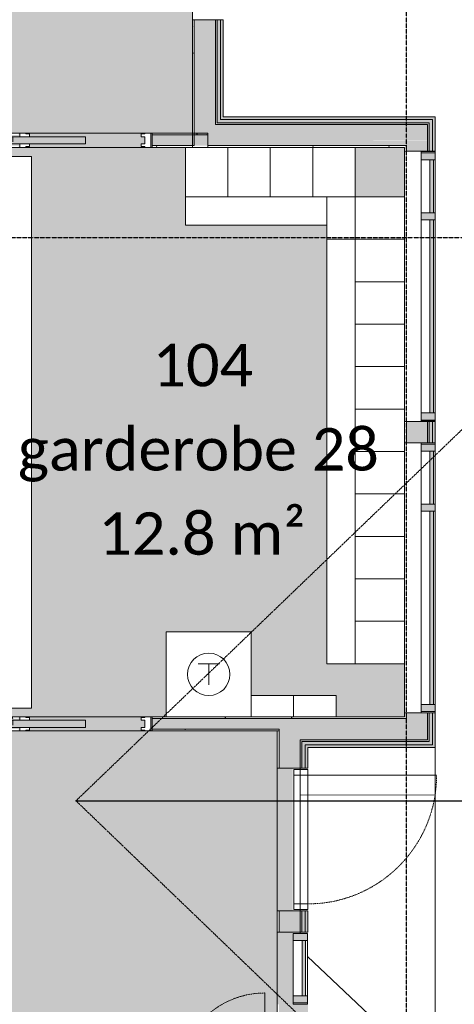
# Model space of a CAD drawing. Header units: millimetres. Extents: x -66110 to 16285, y -16697 to 38719.
# Tile 34 of 55: x -16534 to -13461, y 1730 to 8690. Entities that reach past the tile are written whole.
import ezdxf

# ---------------------------------------------------------------- set-up
doc = ezdxf.new("R2010")
doc.units = ezdxf.units.MM
for name, pattern in [('Dash 1mm', [2, 1, -1]), ('Grid Line', [5, 2, -1, 1, -1]), ('Overhead', [3.96875, 2.38125, -1.5875])]:
    doc.linetypes.add(name, pattern=pattern)
for name, color, linetype, lineweight, true_color in [('2119_70 Tennfjord barnehage SOSI UTM_lokal nullpunkt_dwg', 7, 'Continuous', 9, 0x767676), ('IfcFurniture', 9, 'Continuous', 9, 0x808080), ('K--DI---Bygningslinje-HUSDIV', 3, 'Continuous', 25, 0x00ff00), ('K--DI---Mønelinje-HUSDIV', 3, 'Continuous', 25, 0x00ff00)]:
    doc.layers.add(name, color=color, linetype=linetype, lineweight=lineweight, true_color=true_color)
for name, color, linetype, lineweight in [('Curtain Panels', 7, 'Continuous', 9), ('Curtain Wall Mullions', 7, 'Continuous', 18), ('Doors', 7, 'Dash 1mm', 9), ('IfcAnnotation', 7, 'Continuous', 9), ('IfcCurtainWall', 7, 'Continuous', 9), ('IfcDoor', 7, 'Continuous', 9), ('IfcGrid', 7, 'Continuous', 9), ('IfcSlab', 7, 'Continuous', 9), ('IfcWall', 7, 'Continuous', 9), ('Not Exported', 7, 'Continuous', 9)]:
    doc.layers.add(name, color=color, linetype=linetype, lineweight=lineweight)
doc.styles.add('Calibri', font='calibri.ttf', dxfattribs={"height": 300})
pattern_1 = [(0, (0, 0), (812.8, 203.2), [67.056, -542.544, 67.056, -542.544, -3251.2]), (0, (0, 0), (812.8, 203.2), [-1219.2, 67.056, -1152.144, 67.056, -542.544, -1422.4]), (0, (0, 0), (812.8, 203.2), [-3048, 67.056, -339.344, 67.056, -948.944]), (120, (304.8, 101.6), (-582.3764, 602.3054), [67.056, -542.544, 67.056, -542.544, -3251.2]), (120, (304.8, 101.6), (-582.3764, 602.3054), [-1219.2, 67.056, -1152.144, 67.056, -542.544, -1422.4]), (120, (304.8, 101.6), (-582.3764, 602.3054), [-3048, 67.056, -339.344, 67.056, -948.944]), (240, (406.4, 508), (-230.4236, -805.5054), [67.056, -542.544, 67.056, -542.544, -3251.2]), (240, (406.4, 508), (-230.4236, -805.5054), [-1219.2, 67.056, -1152.144, 67.056, -542.544, -1422.4]), (240, (406.4, 508), (-230.4236, -805.5054), [-3048, 67.056, -339.344, 67.056, -948.944])]

# ---------------------------------------------------------------- blocks, each defined once
blk = doc.blocks.new('ARK_2119_70_0_rvt-1-plan 01 ny 200')
at = {"layer": 'IfcSlab'}
blk.add_line((-13596, 3546), (-13596, 54), dxfattribs=at)
blk = doc.blocks.new('2119_70 Tennfjord barnehage SOSI UTM_lokal nullpunkt_dwg-1701593-plan 01 ny 200')
at = {"layer": 'K--DI---Bygningslinje-HUSDIV', "color": 8, "lineweight": 9, "true_color": 0x808080}
blk.add_line((100994.6, 92871.3), (100143.2, 91967.3), dxfattribs=at)
at = {"layer": 'K--DI---Mønelinje-HUSDIV', "color": 8, "lineweight": 9, "true_color": 0x808080}
blk.add_line((102137.4, 91967.3), (102136.1, 92921.3), dxfattribs=at)
blk = doc.blocks.new('Skyvedør_enkel_innfelt - 10x21M-1583592-plan 01 ny 200')
at = {"layer": 'Doors', "linetype": 'Continuous'}
for p, q in [((-462.5, 50), (-420.5, 50)), ((-462.5, -50), (-462.5, 50)), ((-462.5, 50), (-420.5, 50)), ((-462.5, -50), (-462.5, 50)), ((-420.5, 50), (-420.5, 45)), ((-420.5, 50), (-420.5, 45)), ((-420.5, 45), (-395.5, 45)), ((-420.5, 45), (-395.5, 45)), ((-420.5, 25), (-420.5, -25)), ((-395.5, 25), (-420.5, 25)), ((-395.5, 45), (-395.5, 25)), ((-395.5, 45), (-395.5, 25)), ((0, 25), (0, -25)), ((925, 25), (0, 25)), ((395.5, 45), (420.5, 45)), ((395.5, 25), (395.5, 45)), ((462.5, 25), (395.5, 25)), ((420.5, 50), (462.5, 50)), ((420.5, 45), (420.5, 50)), ((462.5, 50), (462.5, 25)), ((512.5, 10), (512.5, -25)), ((512.5, 10), (512.5, -25)), ((925, -25), (925, 25)), ((-420.5, -50), (-462.5, -50)), ((-420.5, -50), (-462.5, -50)), ((-420.5, -25), (-395.5, -25)), ((-420.5, -45), (-420.5, -50)), ((-395.5, -45), (-420.5, -45)), ((-420.5, -45), (-420.5, -50)), ((-395.5, -45), (-420.5, -45)), ((-395.5, -25), (-395.5, -45)), ((-395.5, -25), (-395.5, -45)), ((0, -25), (925, -25)), ((395.5, -25), (462.5, -25)), ((395.5, -45), (395.5, -25)), ((420.5, -45), (395.5, -45)), ((420.5, -50), (420.5, -45)), ((462.5, -50), (420.5, -50)), ((462.5, -25), (462.5, -50))]:
    blk.add_line(p, q, dxfattribs=at)
at = {"layer": 'Doors', "linetype": 'Continuous', "lineweight": 18}
for p, q in [((1437.5, 50), (512.5, 50)), ((1387.5, -50), (1387.5, 50)), ((1427.5, -50), (1427.5, 50)), ((1437.5, -50), (1437.5, 50)), ((512.5, -50), (1437.5, -50))]:
    blk.add_line(p, q, dxfattribs=at)
blk = doc.blocks.new('Dør Enkel - D7x21-1561516-plan 01 ny 200')
at = {"layer": 'Doors', "linetype": 'Continuous'}
for p, q in [((305, 50), (305, 660)), ((-345, -50), (-345, 50)), ((-345, 50), (-305, 50)), ((-305, 50), (-305, -50)), ((305, 50), (305, -50)), ((305, 50), (345, 50)), ((345, 50), (345, -50)), ((-305, -50), (-345, -50)), ((345, -50), (305, -50))]:
    blk.add_line(p, q, dxfattribs=at)
at = {"layer": 'Doors'}
blk.add_arc((305, 50), 610, 90, 180, dxfattribs=at)
at = {"layer": 'IfcDoor'}
for p, q in [((-305, 50), (305, 50)), ((-305, -50), (305, -50))]:
    blk.add_line(p, q, dxfattribs=at)
blk = doc.blocks.new('Dør Enkel - YD 10x21-1569000-plan 01 ny 200')
at = {"layer": 'Doors', "linetype": 'Continuous'}
for p, q in [((-455, -8.3), (-495, -8.3)), ((-495, -8.3), (-495, -108.3)), ((-455, -108.3), (-455, -8.3)), ((455, -108.3), (455, -8.3)), ((495, -8.3), (455, -8.3)), ((495, -108.3), (495, -8.3)), ((-495, -108.3), (-455, -108.3)), ((455, -108.3), (455, -1018.3)), ((455, -108.3), (495, -108.3))]:
    blk.add_line(p, q, dxfattribs=at)
at = {"layer": 'Doors'}
blk.add_arc((455, -108.3), 910, 180, 270, dxfattribs=at)
at = {"layer": 'IfcDoor'}
for p, q in [((-455, -8.3), (455, -8.3)), ((-455, -108.3), (455, -108.3))]:
    blk.add_line(p, q, dxfattribs=at)
blk = doc.blocks.new('_furniture_boks instance - _furniture_boks instance-1749317-plan 01 ny 200')
at = {"layer": 'IfcFurniture'}
for p, q in [((300, 300), (-300, 300)), ((-300, 300), (-300, -300)), ((300, -300), (300, 300)), ((-300, -300), (300, -300))]:
    blk.add_line(p, q, dxfattribs=at)
blk = doc.blocks.new('_furniture_boks instance - _furniture_boks instance-1749332-plan 01 ny 200')
at = {"layer": 'IfcFurniture'}
for p, q in [((-150, 175), (-150, -175)), ((150, -175), (150, 175)), ((-150, -175), (150, -175))]:
    blk.add_line(p, q, dxfattribs=at)
blk = doc.blocks.new('_furniture_boks instance - _furniture_boks instance-V2-plan 01 ny 200')
at = {"layer": 'IfcFurniture'}
for p, q in [((150, 175), (-150, 175)), ((-150, 175), (-150, -175)), ((150, -175), (150, 175)), ((-150, -175), (150, -175))]:
    blk.add_line(p, q, dxfattribs=at)
blk = doc.blocks.new('_furniture_boks instance - _furniture_boks instance-1894818-plan 01 ny 200')
at = {"layer": 'IfcFurniture'}
for p, q in [((1500, 100), (-1500, 100)), ((-1500, 100), (-1500, -100)), ((1500, -100), (1500, 100))]:
    blk.add_line(p, q, dxfattribs=at)
blk = doc.blocks.new('_furniture_boks instance - _furniture_boks instance-1749334-plan 01 ny 200')
at = {"layer": 'IfcFurniture'}
for p, q in [((500, 100), (-500, 100)), ((-500, 100), (-500, -100)), ((500, -100), (500, 100))]:
    blk.add_line(p, q, dxfattribs=at)
blk = doc.blocks.new('_furniture_boks instance - _furniture_boks instance-1749335-plan 01 ny 200')
at = {"layer": 'IfcFurniture'}
for p, q in [((-1950, 100), (-1950, -100)), ((1950, -100), (1950, 100)), ((-1950, -100), (1950, -100))]:
    blk.add_line(p, q, dxfattribs=at)
blk = doc.blocks.new('System Panel - Gf100-V22-plan 01 ny 200')
at = {"layer": 'IfcCurtainWall', "true_color": 0x80ffff}
blk.add_hatch(color=131, dxfattribs=at).paths.add_polyline_path([(-682.5, -37.5), (682.5, -37.5), (682.5, -12.5), (-682.5, -12.5)])
at = {"layer": 'Curtain Panels'}
for p, q in [((-682.5, -12.5), (682.5, -12.5)), ((-682.5, -37.5), (-682.5, -12.5)), ((682.5, -37.5), (-682.5, -37.5)), ((682.5, -37.5), (682.5, -12.5))]:
    blk.add_line(p, q, dxfattribs=at)
blk = doc.blocks.new('Rectangular Mullion - 50x100 høyre-1673522-plan 01 ny 200')
at = {"layer": 'IfcCurtainWall'}
for p, q in [((-20410, 32604.091763), (-21775, 32604.091763)), ((-20351, 32604.091763), (-20360, 32604.091763)), ((-21775, 32504.091763), (-20410, 32504.091763)), ((-20360, 32504.091763), (-20351, 32504.091763))]:
    blk.add_line(p, q, dxfattribs=at)
blk = doc.blocks.new('Rectangular Mullion - 50x100 venstre-V23-plan 01 ny 200')
at = {"layer": 'IfcCurtainWall', "lineweight": 18, "true_color": 0xa62f11}
blk.add_hatch(color=24, dxfattribs=at).paths.add_polyline_path([(-60, 50), (-10, 50), (-10, -50), (-60, -50)])
at = {"layer": 'Curtain Wall Mullions'}
for p, q in [((-60, 50), (-60, -50)), ((-60, 50), (-10, 50)), ((-10, -50), (-10, 50)), ((0, 50), (-1, 50)), ((-1, 50), (-1, -50)), ((0, -50), (0, 50)), ((-60, -50), (-10, -50)), ((0, -50), (-1, -50))]:
    blk.add_line(p, q, dxfattribs=at)
blk = doc.blocks.new('Rectangular Mullion - 50x100 høyre-V24-plan 01 ny 200')
at = {"layer": 'IfcCurtainWall', "true_color": 0xa62f11}
blk.add_hatch(color=24, dxfattribs=at).paths.add_polyline_path([(-10, 50), (-60, 50), (-60, -50), (-10, -50)])
at = {"layer": 'Curtain Wall Mullions'}
for p, q in [((-60, 50), (-60, -50)), ((-60, 50), (-10, 50)), ((-10, -50), (-10, 50)), ((0, 50), (-1, 50)), ((-1, 50), (-1, -50)), ((0, -50), (0, 50)), ((-60, -50), (-10, -50)), ((0, -50), (-1, -50))]:
    blk.add_line(p, q, dxfattribs=at)
blk = doc.blocks.new('System Panel - Gf100-V25-plan 01 ny 200')
at = {"layer": 'IfcCurtainWall', "true_color": 0x80ffff}
blk.add_hatch(color=131, dxfattribs=at).paths.add_polyline_path([(-187.5, -37.5), (187.5, -37.5), (187.5, -12.5), (-187.5, -12.5)])
at = {"layer": 'Curtain Panels'}
for p, q in [((-187.5, -12.5), (187.5, -12.5)), ((-187.5, -37.5), (-187.5, -12.5)), ((187.5, -37.5), (-187.5, -37.5)), ((187.5, -37.5), (187.5, -12.5))]:
    blk.add_line(p, q, dxfattribs=at)
blk = doc.blocks.new('Rectangular Mullion - 50x100 høyre-1673524-plan 01 ny 200')
at = {"layer": 'IfcCurtainWall'}
for p, q in [((-22250, 32604.091763), (-22259, 32604.091763)), ((-21825, 32604.091763), (-22200, 32604.091763)), ((-22259, 32504.091763), (-22250, 32504.091763)), ((-22200, 32504.091763), (-21825, 32504.091763))]:
    blk.add_line(p, q, dxfattribs=at)
blk = doc.blocks.new('Rectangular Mullion - 50x100-V26-plan 01 ny 200')
at = {"layer": 'IfcCurtainWall', "lineweight": 18, "true_color": 0xa62f11}
blk.add_hatch(color=24, dxfattribs=at).paths.add_polyline_path([(25, -50), (-25, -50), (-25, 50), (25, 50)])
at = {"layer": 'Curtain Wall Mullions'}
for p, q in [((25, 50), (-25, 50)), ((-25, 50), (-25, -50)), ((25, 50), (25, -50)), ((-25, -50), (25, -50))]:
    blk.add_line(p, q, dxfattribs=at)
blk = doc.blocks.new('Rectangular Mullion - 50x100 høyre-1693287-plan 01 ny 200')
at = {"layer": 'IfcCurtainWall'}
for p, q in [((-14600, 1731), (-14600, 1740)), ((-14500, 1740), (-14500, 1731))]:
    blk.add_line(p, q, dxfattribs=at)
blk = doc.blocks.new('Rectangular Mullion - 50x100 høyre-1693373-plan 01 ny 200')
at = {"layer": 'IfcCurtainWall', "true_color": 0xa62f11}
blk.add_hatch(color=24, dxfattribs=at).paths.add_polyline_path([(-60, -50), (-10, -50), (-10, 50), (-60, 50)])
at = {"layer": 'Curtain Wall Mullions'}
for p, q in [((-10, 50), (-60, 50)), ((-60, 50), (-60, -50)), ((-10, -50), (-10, 50)), ((0, 50), (-1, 50)), ((-1, 50), (-1, -50)), ((0, -50), (0, 50)), ((-60, -50), (-10, -50)), ((-1, -50), (0, -50))]:
    blk.add_line(p, q, dxfattribs=at)
blk = doc.blocks.new('System Panel - Gf100-1693374-plan 01 ny 200')
at = {"layer": 'IfcCurtainWall', "true_color": 0x80ffff}
blk.add_hatch(color=131, dxfattribs=at).paths.add_polyline_path([(-195, 37.5), (-195, 12.5), (195, 12.5), (195, 37.5)])
at = {"layer": 'Curtain Panels'}
for p, q in [((195, 37.5), (-195, 37.5)), ((-195, 37.5), (-195, 12.5)), ((-195, 12.5), (195, 12.5)), ((195, 12.5), (195, 37.5))]:
    blk.add_line(p, q, dxfattribs=at)
blk = doc.blocks.new('Rectangular Mullion - 50x100 venstre-1693375-plan 01 ny 200')
at = {"layer": 'IfcCurtainWall', "true_color": 0xa62f11}
blk.add_hatch(color=24, dxfattribs=at).paths.add_polyline_path([(-10, -50), (-60, -50), (-60, 50), (-10, 50)])
at = {"layer": 'Curtain Wall Mullions'}
for p, q in [((-60, -50), (-60, 50)), ((-60, 50), (-10, 50)), ((-10, 50), (-10, -50)), ((-1, 50), (0, 50)), ((-1, -50), (-1, 50)), ((0, 50), (0, -50)), ((-10, -50), (-60, -50)), ((0, -50), (-1, -50))]:
    blk.add_line(p, q, dxfattribs=at)
blk = doc.blocks.new('Rectangular Mullion - 50x100-1693279-plan 01 ny 200')
at = {"layer": 'IfcCurtainWall'}
for p, q in [((-14600, 1790), (-14600, 2180)), ((-14500, 2180), (-14500, 1790))]:
    blk.add_line(p, q, dxfattribs=at)
blk = doc.blocks.new('_furniture_boks instance - _furniture_boks instance-V37-plan 01 ny 200')
at = {"layer": 'IfcFurniture'}
for p, q in [((150, 75), (-150, 75)), ((-150, 75), (-150, -75)), ((-150, -75), (150, -75))]:
    blk.add_line(p, q, dxfattribs=at)
blk = doc.blocks.new('_furniture_boks instance - _furniture_boks instance-1749339-plan 01 ny 200')
at = {"layer": 'IfcFurniture'}
for p, q in [((150, 75), (-150, 75)), ((-150, 75), (-150, -75)), ((150, -75), (150, 75)), ((-150, -75), (150, -75))]:
    blk.add_line(p, q, dxfattribs=at)
blk = doc.blocks.new('_furniture_boks instance - _furniture_boks instance-1900763-plan 01 ny 200')
at = {"layer": 'IfcFurniture'}
for p, q in [((150, 100), (-150, 100)), ((-150, 100), (-150, -100))]:
    blk.add_line(p, q, dxfattribs=at)
blk = doc.blocks.new('fast_innredning_tørk - fast_innredning_tørk-1326402-plan 01 ny 200')
at = {"layer": 'IfcAnnotation', "color": 8, "true_color": 0x808080}
for p, q in [((-300, 300), (300, 300)), ((-300, -300), (-300, 300)), ((300, 300), (300, -300)), ((-75, 75), (75, 75)), ((0, 75), (0, -75)), ((300, -300), (-300, -300))]:
    blk.add_line(p, q, dxfattribs=at)
blk.add_circle((0, 0), 150, dxfattribs=at)

msp = doc.modelspace()

# ---------------------------------------------------------------- hatches: boundary and pattern name
at = {"layer": 'IfcWall', "true_color": 0x787878}
h = msp.add_hatch(dxfattribs=at)
h.set_pattern_fill('FP_1', color=8, style=0, pattern_type=2)
h.set_pattern_definition(pattern_1)
h.paths.add_polyline_path([(-15300, 7787.5), (-15300, 8690), (-15312.5, 8690), (-15312.5, 7787.5)])
h.paths.add_polyline_path([(-15312.5, 10600), (-15300, 10600), (-15300, 10850), (-15312.5, 10850)])
h.paths.add_polyline_path([(-15312.5, 12060), (-15300, 12060), (-15300, 12300), (-15312.5, 12300), (-15312.5, 12096)])
at = {"layer": 'IfcWall', "true_color": 0xffffcd}
h = msp.add_hatch(color=7, dxfattribs=at)
h.paths.add_polyline_path([(-15150, 7800), (-15150, 8690), (-15300, 8690), (-15300, 7800)])
h.paths.add_polyline_path([(-15300, 10600), (-15150, 10600), (-15150, 10850), (-15300, 10850)])
h.paths.add_polyline_path([(-15150, 12060), (-15150, 12150), (-15300, 12150), (-15300, 12060)])
at = {"layer": 'IfcWall', "true_color": 0x787878}
h = msp.add_hatch(color=8, dxfattribs=at)
h.paths.add_polyline_path([(-15150, 7950), (-15138, 7950), (-15138, 8690), (-15150, 8690), (-15150, 7962)])
h.paths.add_polyline_path([(-15150, 10600), (-15138, 10600), (-15138, 10850), (-15150, 10850)])
h.paths.add_polyline_path([(-15150, 12060), (-15138, 12060), (-15138, 12138), (-15150, 12138), (-15150, 12096)])
at = {"layer": 'IfcWall', "true_color": 0xf0f0f0}
h = msp.add_hatch(color=7, dxfattribs=at)
h.paths.add_polyline_path([(-15138, 7962), (-15115, 7962), (-15115, 8690), (-15138, 8690), (-15138, 7985)])
h.paths.add_polyline_path([(-15138, 10600), (-15115, 10600), (-15115, 10850), (-15138, 10850)])
h.paths.add_polyline_path([(-15115, 12060), (-15115, 12115), (-15138, 12115), (-15138, 12060)])
at = {"layer": 'IfcWall', "true_color": 0xa62f11}
h = msp.add_hatch(color=24, dxfattribs=at)
h.paths.add_polyline_path([(-15115, 7985), (-15096, 7985), (-15096, 8690), (-15115, 8690), (-15115, 8004)])
h.paths.add_polyline_path([(-15115, 10600), (-15096, 10600), (-15096, 10850), (-15115, 10850)])
h.paths.add_polyline_path([(-15115, 12060), (-15096, 12060), (-15096, 12096), (-15115, 12096)])
at = {"layer": 'IfcWall', "true_color": 0xffffcd}
for points in [[(-15096, 7800), (-14050.4, 7800), (-14050.4, 7838.3), (-13650, 7840.7), (-13650, 7950), (-15150, 7950), (-15150, 7800), (-15138, 7800)], [(-13650, 7800), (-13650, 7838.3), (-14050.4, 7838.3), (-14050.4, 7800), (-13800, 7800)], [(-14613.2, 3600), (-13800, 3600), (-13800, 3721.2), (-14050.4, 3721.2), (-14050.4, 3750), (-14700, 3750), (-14700, 3600)], [(-13812.5, 3721.2), (-13800, 3721.2), (-13800, 3750), (-14050.4, 3750), (-14050.4, 3721.2), (-13969.5, 3721.2)], [(-13650, 3721.2), (-13800, 3721.2), (-13800, 3600), (-13650, 3600)]]:
    msp.add_hatch(color=7, dxfattribs=at).paths.add_polyline_path(points)
at = {"layer": 'IfcWall', "true_color": 0x787878}
for points in [[(-13638, 7950), (-13638, 7962), (-15138, 7962), (-15138, 7950), (-13650, 7950)], [(-13969.5, 3588), (-13650, 3588), (-13650, 3600), (-14550, 3600), (-14550, 3588), (-14515, 3588)]]:
    msp.add_hatch(color=8, dxfattribs=at).paths.add_polyline_path(points)
at = {"layer": 'IfcWall', "true_color": 0xf0f0f0}
for points in [[(-15115, 7962), (-13615, 7962), (-13615, 7985), (-15115, 7985)], [(-13969.5, 3565), (-13638, 3565), (-13638, 3588), (-14538, 3588), (-14538, 3565), (-14496, 3565)]]:
    msp.add_hatch(color=7, dxfattribs=at).paths.add_polyline_path(points)
at = {"layer": 'IfcWall', "true_color": 0xa62f11}
for points in [[(-13615, 7985), (-13596, 7985), (-13596, 8004), (-15096, 8004), (-15096, 7985), (-14613.2, 7985)], [(-13638, 3546), (-13615, 3546), (-13615, 3565), (-14515, 3565), (-14515, 3546), (-13812.5, 3546)]]:
    msp.add_hatch(color=24, dxfattribs=at).paths.add_polyline_path(points)
at = {"layer": 'IfcWall', "true_color": 0x787878}
h = msp.add_hatch(color=8, dxfattribs=at)
h.paths.add_polyline_path([(-13647.7, 3588), (-13638, 3588), (-13638, 3721.2), (-13650, 3721.2), (-13650, 3588)])
h.paths.add_polyline_path([(-13638, 7838.3), (-13638, 7950), (-13650, 7950), (-13650, 7838.3)])
at = {"layer": 'IfcWall', "true_color": 0xf0f0f0}
h = msp.add_hatch(color=7, dxfattribs=at)
h.paths.add_polyline_path([(-13638, 3565), (-13615, 3565), (-13615, 3721.2), (-13638, 3721.2), (-13638, 3588)])
h.paths.add_polyline_path([(-13615, 7838.3), (-13615, 7962), (-13638, 7962), (-13638, 7838.3)])
at = {"layer": 'IfcWall', "true_color": 0xa62f11}
h = msp.add_hatch(color=24, dxfattribs=at)
h.paths.add_polyline_path([(-13596, 3546), (-13596, 3721.2), (-13615, 3721.2), (-13615, 3546)])
h.paths.add_polyline_path([(-13596, 7838.3), (-13596, 7985), (-13615, 7985), (-13615, 7838.3)])
at = {"layer": 'IfcWall', "true_color": 0xffffcd}
h = msp.add_hatch(color=7, dxfattribs=at)
h.paths.add_polyline_path([(-20312.5, 7800), (-19842.5, 7800), (-19842.5, 7875), (-20857.5, 7875), (-20857.5, 7800), (-20387.5, 7800)])
h.paths.add_polyline_path([(-24800, 7800), (-24760, 7800), (-24760, 7875), (-24812.5, 7875), (-24812.5, 7800)])
h.paths.add_polyline_path([(-15300, 7800), (-15204.3, 7800), (-15204.3, 7875), (-15597.5, 7875), (-15597.5, 7800)])
h.paths.add_polyline_path([(-23600, 7800), (-21802.5, 7800), (-21802.5, 7875), (-23750, 7875), (-23750, 7800), (-23612.5, 7800)])
h.paths.add_polyline_path([(-18897.5, 7800), (-16542.5, 7800), (-16542.5, 7875), (-18897.5, 7875), (-18897.5, 7840.7)])
at = {"layer": 'IfcWall', "true_color": 0x787878}
h = msp.add_hatch(dxfattribs=at)
h.set_pattern_fill('FP_1', color=8, style=0, pattern_type=2)
h.set_pattern_definition(pattern_1)
h.paths.add_polyline_path([(-24800, 7875), (-24760, 7875), (-24760, 7887.5), (-24800, 7887.5)])
h.paths.add_polyline_path([(-23750, 7875), (-21802.5, 7875), (-21802.5, 7887.5), (-23750, 7887.5)])
h.paths.add_polyline_path([(-20300, 7875), (-19842.5, 7875), (-19842.5, 7887.5), (-20312.5, 7887.5), (-20312.5, 7875)])
h.paths.add_polyline_path([(-20387.5, 7875), (-20387.5, 7887.5), (-20857.5, 7887.5), (-20857.5, 7875), (-20400, 7875)])
h.paths.add_polyline_path([(-18897.5, 7875), (-16542.5, 7875), (-16542.5, 7887.5), (-18897.5, 7887.5)])
h.paths.add_polyline_path([(-15204.3, 7875), (-15204.3, 7887.5), (-15597.5, 7887.5), (-15597.5, 7875), (-15256.9, 7875)])
h = msp.add_hatch(dxfattribs=at)
h.set_pattern_fill('FP_1', color=8, style=0, pattern_type=2)
h.set_pattern_definition(pattern_1)
h.paths.add_polyline_path([(-15300, 7787.5), (-15204.3, 7787.5), (-15204.3, 7800), (-15597.5, 7800), (-15597.5, 7787.5), (-15362.5, 7787.5)])
h.paths.add_polyline_path([(-24760, 7787.5), (-24760, 7800), (-24887.5, 7800), (-24887.5, 7787.5), (-24800, 7787.5)])
h.paths.add_polyline_path([(-23600, 7787.5), (-21802.5, 7787.5), (-21802.5, 7800), (-23612.5, 7800), (-23612.5, 7787.5)])
h.paths.add_polyline_path([(-23700, 7787.5), (-23687.5, 7787.5), (-23687.5, 7800), (-23750, 7800), (-23750, 7787.5)])
h.paths.add_polyline_path([(-16542.5, 7787.5), (-16542.5, 7800), (-17012.5, 7800), (-17012.5, 7787.5), (-17000, 7787.5)])
h.paths.add_polyline_path([(-17100, 7787.5), (-17087.5, 7787.5), (-17087.5, 7800), (-18897.5, 7800), (-18897.5, 7787.5), (-17188.1, 7787.5)])
h.paths.add_polyline_path([(-20300, 7787.5), (-19842.5, 7787.5), (-19842.5, 7800), (-20312.5, 7800), (-20312.5, 7787.5)])
h.paths.add_polyline_path([(-20857.5, 7787.5), (-20387.5, 7787.5), (-20387.5, 7800), (-20857.5, 7800)])
h = msp.add_hatch(dxfattribs=at)
h.set_pattern_fill('FP_1', color=8, style=0, pattern_type=2)
h.set_pattern_definition(pattern_1)
h.paths.add_polyline_path([(-14762.5, 7787.5), (-14050.4, 7787.5), (-14050.4, 7800), (-15300, 7800), (-15300, 7787.5), (-15062.5, 7787.5)])
h = msp.add_hatch(dxfattribs=at)
h.set_pattern_fill('FP_2', color=8, style=0, pattern_type=2)
h.set_pattern_definition(pattern_1)
h.paths.add_polyline_path([(-13812.5, 7787.5), (-13800, 7787.5), (-13800, 7800), (-14050.4, 7800), (-14050.4, 7787.5), (-13969.5, 7787.5)])
at = {"layer": 'IfcWall', "true_color": 0xffffcd}
h = msp.add_hatch(color=7, dxfattribs=at)
h.paths.add_polyline_path([(-13800, 3721.2), (-13650, 3721.2), (-13650, 3790), (-13800, 3790), (-13800, 3750)])
h.paths.add_polyline_path([(-13650, 5700), (-13650, 5850), (-13800, 5850), (-13800, 5700)])
h.paths.add_polyline_path([(-13800, 7760), (-13650, 7760), (-13650, 7800), (-13800, 7800), (-13800, 7787.5)])
at = {"layer": 'IfcWall', "true_color": 0x787878}
h = msp.add_hatch(color=8, dxfattribs=at)
h.paths.add_polyline_path([(-13638, 3721.2), (-13638, 3790), (-13650, 3790), (-13650, 3721.2), (-13647.7, 3721.2)])
h.paths.add_polyline_path([(-13650, 5700), (-13638, 5700), (-13638, 5850), (-13650, 5850)])
h.paths.add_polyline_path([(-13650, 7760), (-13638, 7760), (-13638, 7838.3), (-13650, 7838.3), (-13650, 7787.5)])
at = {"layer": 'IfcWall', "true_color": 0xf0f0f0}
h = msp.add_hatch(color=7, dxfattribs=at)
h.paths.add_polyline_path([(-13615, 3721.2), (-13615, 3790), (-13638, 3790), (-13638, 3721.2)])
h.paths.add_polyline_path([(-13638, 5700), (-13615, 5700), (-13615, 5850), (-13638, 5850)])
h.paths.add_polyline_path([(-13638, 7760), (-13615, 7760), (-13615, 7838.3), (-13638, 7838.3), (-13638, 7787.5)])
at = {"layer": 'IfcWall', "true_color": 0xa62f11}
h = msp.add_hatch(color=24, dxfattribs=at)
h.paths.add_polyline_path([(-13615, 3721.2), (-13596, 3721.2), (-13596, 3790), (-13615, 3790)])
h.paths.add_polyline_path([(-13615, 5700), (-13596, 5700), (-13596, 5850), (-13615, 5850)])
h.paths.add_polyline_path([(-13596, 7760), (-13596, 7838.3), (-13615, 7838.3), (-13615, 7760)])
at = {"layer": 'IfcWall', "true_color": 0x787878}
h = msp.add_hatch(dxfattribs=at)
h.set_pattern_fill('FP_2', color=8, style=0, pattern_type=2)
h.set_pattern_definition(pattern_1)
h.paths.add_polyline_path([(-13812.5, 3750), (-13800, 3750), (-13800, 3790), (-13812.5, 3790), (-13812.5, 3762.5)])
h.paths.add_polyline_path([(-13800, 5700), (-13800, 5850), (-13812.5, 5850), (-13812.5, 5700)])
h.paths.add_polyline_path([(-13812.5, 7760), (-13800, 7760), (-13800, 7787.5), (-13812.5, 7787.5)])
h = msp.add_hatch(dxfattribs=at)
h.set_pattern_fill('FP_1', color=8, style=0, pattern_type=2)
h.set_pattern_definition(pattern_1)
h.paths.add_polyline_path([(-23150, 3750), (-21802.5, 3750), (-21802.5, 3762.5), (-23600, 3762.5), (-23600, 3750), (-23450, 3750)])
h.paths.add_polyline_path([(-15597.5, 3750), (-14700, 3750), (-14700, 3762.5), (-15597.5, 3762.5)])
h.paths.add_polyline_path([(-20406.6, 3750), (-20387.5, 3750), (-20387.5, 3762.5), (-20857.5, 3762.5), (-20857.5, 3750)])
h.paths.add_polyline_path([(-17012.5, 3750), (-16542.5, 3750), (-16542.5, 3762.5), (-17012.5, 3762.5)])
h.paths.add_polyline_path([(-19842.5, 3750), (-19842.5, 3762.5), (-20312.5, 3762.5), (-20312.5, 3750), (-20300, 3750)])
h.paths.add_polyline_path([(-17087.5, 3750), (-17087.5, 3762.5), (-18897.5, 3762.5), (-18897.5, 3750), (-17100, 3750)])
h = msp.add_hatch(dxfattribs=at)
h.set_pattern_fill('FP_1', color=8, style=0, pattern_type=2)
h.set_pattern_definition(pattern_1)
h.paths.add_polyline_path([(-14297.5, 3750), (-14050.4, 3750), (-14050.4, 3762.5), (-14700, 3762.5), (-14700, 3750), (-14597.5, 3750)])
h = msp.add_hatch(dxfattribs=at)
h.set_pattern_fill('FP_2', color=8, style=0, pattern_type=2)
h.set_pattern_definition(pattern_1)
h.paths.add_polyline_path([(-13812.5, 3750), (-13812.5, 3762.5), (-14050.4, 3762.5), (-14050.4, 3750), (-13969.5, 3750)])
at = {"layer": 'IfcWall', "true_color": 0xffffcd}
h = msp.add_hatch(color=7, dxfattribs=at)
h.paths.add_polyline_path([(-23612.5, 3675), (-21802.5, 3675), (-21802.5, 3750), (-23612.5, 3750)])
h.paths.add_polyline_path([(-20300, 3675), (-19842.5, 3675), (-19842.5, 3750), (-20857.5, 3750), (-20857.5, 3675), (-20312.5, 3675)])
h.paths.add_polyline_path([(-18897.5, 3675), (-16542.5, 3675), (-16542.5, 3750), (-18897.5, 3750)])
h.paths.add_polyline_path([(-15597.5, 3675), (-14700, 3675), (-14700, 3750), (-15597.5, 3750)])
at = {"layer": 'IfcWall', "true_color": 0x787878}
h = msp.add_hatch(dxfattribs=at)
h.set_pattern_fill('FP_1', color=8, style=0, pattern_type=2)
h.set_pattern_definition(pattern_1)
h.paths.add_polyline_path([(-16542.5, 3662.5), (-16542.5, 3675), (-18897.5, 3675), (-18897.5, 3662.5), (-17188.1, 3662.5)])
h.paths.add_polyline_path([(-14712.5, 3662.5), (-14700, 3662.5), (-14700, 3675), (-15597.5, 3675), (-15597.5, 3662.5)])
h.paths.add_polyline_path([(-22787.5, 3662.5), (-21802.5, 3662.5), (-21802.5, 3675), (-23687.5, 3675), (-23687.5, 3662.5), (-22937.5, 3662.5)])
h.paths.add_polyline_path([(-20857.5, 3662.5), (-19842.5, 3662.5), (-19842.5, 3675), (-20857.5, 3675)])
h = msp.add_hatch(dxfattribs=at)
h.set_pattern_fill('FP_1', color=8, style=0, pattern_type=2)
h.set_pattern_definition(pattern_1)
h.paths.add_polyline_path([(-14700, 0), (-14700, 1100), (-14712.5, 1100), (-14712.5, 0)])
h.paths.add_polyline_path([(-14712.5, 1200), (-14700, 1200), (-14700, 1730), (-14712.5, 1730)])
h.paths.add_polyline_path([(-14712.5, 2240), (-14700, 2240), (-14700, 2390), (-14712.5, 2390)])
h.paths.add_polyline_path([(-14700, 3400), (-14700, 3662.5), (-14712.5, 3662.5), (-14712.5, 3400)])
at = {"layer": 'IfcWall', "true_color": 0xffffcd}
h = msp.add_hatch(color=7, dxfattribs=at)
h.paths.add_polyline_path([(-14550, -150), (-14550, 1730), (-14700, 1730), (-14700, -150), (-14613.2, -150)])
h.paths.add_polyline_path([(-14613.2, 2240), (-14550, 2240), (-14550, 2390), (-14700, 2390), (-14700, 2240)])
h.paths.add_polyline_path([(-14550, 3400), (-14550, 3600), (-14700, 3600), (-14700, 3400), (-14613.2, 3400)])
at = {"layer": 'IfcWall', "true_color": 0x787878}
h = msp.add_hatch(color=8, dxfattribs=at)
h.paths.add_polyline_path([(-14550, -162), (-14538, -162), (-14538, -150), (-14550, -150)])
h.paths.add_polyline_path([(-14550, 0), (-14538, 0), (-14538, 1730), (-14550, 1730), (-14550, 12)])
h.paths.add_polyline_path([(-14550, 2240), (-14538, 2240), (-14538, 2390), (-14550, 2390)])
h.paths.add_polyline_path([(-14538, 3400), (-14538, 3588), (-14550, 3588), (-14550, 3400)])
at = {"layer": 'IfcWall', "true_color": 0xf0f0f0}
h = msp.add_hatch(color=7, dxfattribs=at)
h.paths.add_polyline_path([(-14538, -185), (-14515, -185), (-14515, -162), (-14538, -162)])
h.paths.add_polyline_path([(-14515, 12), (-14515, 1730), (-14538, 1730), (-14538, 12)])
h.paths.add_polyline_path([(-14515, 2240), (-14515, 2390), (-14538, 2390), (-14538, 2240)])
h.paths.add_polyline_path([(-14515, 3400), (-14515, 3565), (-14538, 3565), (-14538, 3400)])
at = {"layer": 'IfcWall', "true_color": 0xa62f11}
h = msp.add_hatch(color=24, dxfattribs=at)
h.paths.add_polyline_path([(-14515, -204), (-14496, -204), (-14496, -185), (-14515, -185)])
h.paths.add_polyline_path([(-14515, 35), (-14496, 35), (-14496, 1730), (-14515, 1730), (-14515, 54)])
h.paths.add_polyline_path([(-14496, 2240), (-14496, 2390), (-14515, 2390), (-14515, 2240)])
h.paths.add_polyline_path([(-14515, 3400), (-14496, 3400), (-14496, 3546), (-14515, 3546)])
at = {"layer": 'Not Exported', "true_color": 0xedfae6}
h = msp.add_hatch(color=7, dxfattribs=at)
h.paths.add_polyline_path([(-19790.5, 7837.5), (-18897.5, 7837.5), (-18897.5, 7887.5), (-16542.5, 7887.5), (-16542.5, 7837.5), (-15649.5, 7837.5), (-15649.5, 7862.5), (-15674.5, 7862.5), (-15674.5, 7882.5), (-15649.5, 7882.5), (-15649.5, 7887.5), (-15607.5, 7887.5), (-15607.5, 7837.5), (-15597.5, 7837.5), (-15597.5, 7887.5), (-15312.5, 7887.5), (-15312.5, 10712.5), (-20300, 10712.5), (-20300, 10110), (-20350, 10110), (-20350, 9100), (-20300, 9100), (-20300, 7887.5), (-19842.5, 7887.5), (-19842.5, 7837.5), (-19832.5, 7837.5), (-19832.5, 7887.5), (-19790.5, 7887.5), (-19790.5, 7882.5), (-19765.5, 7882.5), (-19765.5, 7862.5), (-19790.5, 7862.5), (-19790.5, 7840.7)])
h.paths.add_polyline_path([(-16490.5, 7862.5), (-16532.5, 7862.5), (-16532.5, 7887.5), (-16490.5, 7887.5), (-16490.5, 7882.5), (-16465.5, 7882.5), (-16465.5, 7862.5)])
h.paths.add_polyline_path([(-18907.5, 7862.5), (-18974.5, 7862.5), (-18974.5, 7882.5), (-18949.5, 7882.5), (-18949.5, 7887.5), (-18907.5, 7887.5), (-18907.5, 7875)])
at = {"layer": 'Not Exported', "true_color": 0xe6f3fa}
h = msp.add_hatch(color=7, dxfattribs=at)
h.paths.add_polyline_path([(-16490.5, 3712.5), (-15649.5, 3712.5), (-15649.5, 3737.5), (-15674.5, 3737.5), (-15674.5, 3757.5), (-15649.5, 3757.5), (-15649.5, 3762.5), (-15607.5, 3762.5), (-15607.5, 3712.5), (-15597.5, 3712.5), (-15597.5, 3762.5), (-15497.5, 3762.5), (-15497.5, 4362.5), (-14897.5, 4362.5), (-14897.5, 3912.5), (-14297.5, 3912.5), (-14297.5, 3762.5), (-13812.5, 3762.5), (-13812.5, 4137.5), (-14362.5, 4137.5), (-14362.5, 7237.5), (-15362.5, 7237.5), (-15362.5, 7787.5), (-15597.5, 7787.5), (-15597.5, 7837.5), (-15607.5, 7837.5), (-15607.5, 7787.5), (-15649.5, 7787.5), (-15649.5, 7792.5), (-15674.5, 7792.5), (-15674.5, 7812.5), (-15649.5, 7812.5), (-15649.5, 7837.5), (-16542.5, 7837.5), (-16542.5, 7787.5), (-17000, 7787.5), (-17000, 7722.5), (-16450, 7722.5), (-16450, 3822.5), (-17000, 3822.5), (-17000, 3762.5), (-16542.5, 3762.5), (-16542.5, 3712.5), (-16532.5, 3712.5)])
h.paths.add_polyline_path([(-16490.5, 3737.5), (-16532.5, 3737.5), (-16532.5, 3762.5), (-16490.5, 3762.5), (-16490.5, 3757.5), (-16465.5, 3757.5), (-16465.5, 3737.5)])
h.paths.add_polyline_path([(-14162.5, 7437.5), (-13812.5, 7437.5), (-13812.5, 7787.5), (-14162.5, 7787.5)])
h.paths.add_polyline_path([(-16532.5, 7787.5), (-16532.5, 7812.5), (-16465.5, 7812.5), (-16465.5, 7792.5), (-16490.5, 7792.5), (-16490.5, 7787.5)])
h = msp.add_hatch(color=7, dxfattribs=at)
h.paths.add_polyline_path([(-22340, -95.8), (-22337.8, 12.5), (-21550, 12.5), (-21550, 1512.5), (-21230, 1512.5), (-21230, 12.5), (-19700, 12.5), (-19700, 1512.5), (-19380, 1512.5), (-19380, 12.5), (-17850, 12.5), (-17850, 1512.5), (-17700, 1512.5), (-17700, 1500), (-17600, 1500), (-17600, 1200), (-17550, 1200), (-17550, 1150), (-16840, 1150), (-16840, 1200), (-15460, 1200), (-15460, 1150), (-14750, 1150), (-14750, 1200), (-14712.5, 1200), (-14712.5, 1730), (-14604.3, 1730), (-14604.3, 2240), (-14712.5, 2240), (-14712.5, 2390), (-14604.3, 2390), (-14604.3, 3400), (-14712.5, 3400), (-14712.5, 3662.5), (-15597.5, 3662.5), (-15597.5, 3712.5), (-15607.5, 3712.5), (-15607.5, 3662.5), (-15649.5, 3662.5), (-15649.5, 3667.5), (-15674.5, 3667.5), (-15674.5, 3687.5), (-15649.5, 3687.5), (-15649.5, 3712.5), (-16542.5, 3712.5), (-16542.5, 3662.5), (-18897.5, 3662.5), (-18897.5, 3712.5), (-19790.5, 3712.5), (-19790.5, 3687.5), (-19765.5, 3687.5), (-19765.5, 3667.5), (-19790.5, 3667.5), (-19790.5, 3662.5), (-19832.5, 3662.5), (-19832.5, 3712.5), (-19842.5, 3712.5), (-19842.5, 3662.5), (-20857.5, 3662.5), (-20857.5, 3712.5), (-20867.5, 3712.5), (-20867.5, 3662.5), (-20909.5, 3662.5), (-20909.5, 3667.5), (-20934.5, 3667.5), (-20934.5, 3687.5), (-20909.5, 3687.5), (-20909.5, 3712.5), (-21802.5, 3712.5), (-21802.5, 3662.5), (-22787.5, 3662.5), (-22787.5, 1862.5), (-23107.5, 1862.5), (-23107.5, 3662.5), (-24637.5, 3662.5), (-24637.5, 1862.5), (-24957.5, 1862.5), (-24957.5, 3662.5), (-25345, 3662.5), (-25345, 3722.5), (-26355, 3722.5), (-26355, 3662.5), (-26787.5, 3662.5), (-26787.5, 1862.5), (-27107.5, 1862.5), (-27107.5, 3662.5), (-28637.5, 3662.5), (-28637.5, 1862.5), (-28787.5, 1862.5), (-28787.5, 1300), (-28837.5, 1300), (-28837.5, 290), (-28787.5, 290), (-28787.5, 12.5), (-25660, 12.5), (-25660, -95.8), (-24650, -95.8), (-24650, 12.5), (-23350, 12.5), (-23350, -95.8)])
h.paths.add_polyline_path([(-21750.5, 3662.5), (-21792.5, 3662.5), (-21792.5, 3687.5), (-21725.5, 3687.5), (-21725.5, 3667.5), (-21750.5, 3667.5)])
h.paths.add_polyline_path([(-18907.5, 3662.5), (-18949.5, 3662.5), (-18949.5, 3667.5), (-18974.5, 3667.5), (-18974.5, 3687.5), (-18907.5, 3687.5), (-18907.5, 3667.5)])
h.paths.add_polyline_path([(-16490.5, 3662.5), (-16532.5, 3662.5), (-16532.5, 3687.5), (-16465.5, 3687.5), (-16465.5, 3667.5), (-16490.5, 3667.5)])

# ---------------------------------------------------------------- linework, layer by layer
at = {"layer": 'IfcAnnotation', "linetype": 'Overhead', "lineweight": 25}
for p, q in [((-16136.4, 3168.4), (-12852.7, 6325)), ((-12852.7, 11.8), (-16136.4, 3168.4)), ((-16136.4, 3168.4), (3550, 3168.4))]:
    msp.add_line(p, q, dxfattribs=at)
at = {"layer": 'IfcGrid', "color": 9, "linetype": 'Grid Line', "lineweight": 25, "true_color": 0xc0c0c0}
for p, q in [((-13800, -6068.3), (-13800, 34991.8)), ((-57870.3, 7150), (4529.7, 7150))]:
    msp.add_line(p, q, dxfattribs=at)
at = {"layer": 'IfcSlab'}
for p, q in [((-14550, 2390), (-14550, 3400)), ((-14550, 2230), (-14550, 2239))]:
    msp.add_line(p, q, dxfattribs=at)
at = {"layer": 'IfcWall', "lineweight": 18}
for p, q in [((-15312.5, 8690), (-15312.5, 7787.5)), ((-15096, 8690), (-15312.5, 8690)), ((-15096, 8004), (-15096, 8690)), ((-15096, 8004), (-13596, 8004)), ((-13596, 8004), (-13596, 7760)), ((-15204.3, 7887.5), (-15597.5, 7887.5)), ((-15597.5, 7887.5), (-15597.5, 7787.5)), ((-15204.3, 7787.5), (-15204.3, 7887.5)), ((-15597.5, 7787.5), (-15362.5, 7787.5)), ((-13812.5, 7787.5), (-14162.5, 7787.5)), ((-13812.5, 7787.5), (-13812.5, 7760)), ((-13812.5, 7760), (-13596, 7760)), ((-13812.5, 5850), (-13812.5, 5700)), ((-13812.5, 5850), (-13596, 5850)), ((-13596, 5850), (-13596, 5700)), ((-13812.5, 5700), (-13596, 5700)), ((-15497.5, 3762.5), (-15597.5, 3762.5)), ((-15597.5, 3762.5), (-15597.5, 3662.5)), ((-14297.5, 3762.5), (-13812.5, 3762.5)), ((-13812.5, 3790), (-13812.5, 3762.5)), ((-13812.5, 3790), (-13596, 3790)), ((-13596, 3546), (-13596, 3790)), ((-15597.5, 3662.5), (-14712.5, 3662.5)), ((-14712.5, 3662.5), (-14712.5, 3400)), ((-13596, 3546), (-14496, 3546)), ((-14496, 3400), (-14496, 3546)), ((-14712.5, 3400), (-14496, 3400)), ((-14712.5, 2390), (-14712.5, 2240)), ((-14496, 2390), (-14712.5, 2390)), ((-14496, 2240), (-14496, 2390)), ((-14712.5, 2240), (-14496, 2240))]:
    msp.add_line(p, q, dxfattribs=at)
at = {"layer": 'IfcWall'}
for p, q in [((-15300, 7800), (-15300, 8690)), ((-15150, 7950), (-15150, 8690)), ((-15138, 7962), (-15138, 8690)), ((-15115, 7985), (-15115, 8690)), ((-13650, 7950), (-15150, 7950)), ((-13638, 7962), (-15138, 7962)), ((-13615, 7985), (-15115, 7985)), ((-13650, 7950), (-13650, 7760)), ((-13638, 7962), (-13638, 7760)), ((-13615, 7985), (-13615, 7760)), ((-15204.3, 7875), (-15597.5, 7875)), ((-15300, 7800), (-15597.5, 7800)), ((-13800, 7800), (-15204.3, 7800)), ((-13800, 7760), (-13800, 7800)), ((-13812.5, 5850), (-13812.5, 7760)), ((-13800, 5700), (-13800, 5850)), ((-13650, 5700), (-13650, 5850)), ((-13638, 5700), (-13638, 5850)), ((-13615, 5700), (-13615, 5850)), ((-13812.5, 3790), (-13812.5, 5700)), ((-13800, 3750), (-13800, 3790)), ((-13650, 3600), (-13650, 3790)), ((-13638, 3588), (-13638, 3790)), ((-13615, 3565), (-13615, 3790)), ((-15597.5, 3750), (-13800, 3750)), ((-14700, 3675), (-15597.5, 3675)), ((-14700, 3662.5), (-14712.5, 3662.5)), ((-14700, 3400), (-14700, 3675)), ((-14550, 3600), (-13650, 3600)), ((-14550, 3400), (-14550, 3600)), ((-14538, 3588), (-13638, 3588)), ((-14538, 3400), (-14538, 3588)), ((-14515, 3565), (-13615, 3565)), ((-14515, 3400), (-14515, 3565)), ((-14700, 2240), (-14700, 2390)), ((-14550, 2240), (-14550, 2390)), ((-14538, 2240), (-14538, 2390)), ((-14515, 2240), (-14515, 2390))]:
    msp.add_line(p, q, dxfattribs=at)
at = {"layer": 'Not Exported', "flags": 128}
for points in [[(-15312.5, 7887.5), (-15312.5, 10712.5), (-18347, 10712.5), (-18500, 10712.5), (-20300, 10712.5), (-20300, 7887.5), (-17050, 7887.5)], [(-13812.5, 7787.5), (-15204.3, 7787.5), (-15357.3, 7787.5), (-17000, 7787.5), (-17000, 3762.5), (-14757.3, 3762.5), (-14604.3, 3762.5), (-13812.5, 3762.5)], [(-14712.5, 2240), (-14712.5, 3662.5), (-17050, 3662.5), (-20350, 3662.5), (-23650, 3662.5), (-23700, 3662.5), (-23701.6, 3662.5), (-28787.5, 3662.5), (-28787.5, 3520.7), (-28787.5, 3387.5), (-28787.5, 3367.7), (-28787.5, 115.5), (-28787.5, 12.5), (-24550, 12.5), (-23398.4, 12.5), (-17700, 12.5), (-17700, 1150), (-17700, 1500), (-17600, 1500), (-17600, 1200), (-16414.1, 1200), (-15885.9, 1200), (-14712.5, 1200), (-14712.5, 1730)]]:
    msp.add_lwpolyline(points, close=True, dxfattribs=at)

# ---------------------------------------------------------------- block references
at = {"lineweight": 5}
msp.add_blockref('ARK_2119_70_0_rvt-1-plan 01 ny 200', (0, 0), dxfattribs=at)
at = {"layer": '2119_70 Tennfjord barnehage SOSI UTM_lokal nullpunkt_dwg', "color": 8, "lineweight": 15, "true_color": 0x808080, "rotation": 90.00000000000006}
msp.add_blockref('2119_70 Tennfjord barnehage SOSI UTM_lokal nullpunkt_dwg-1701593-plan 01 ny 200', (78371.3, -98926.9), dxfattribs=at)
at = {"layer": 'Curtain Panels', "rotation": 90.00000000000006}
for name, p in [('System Panel - Gf100-V25-plan 01 ny 200', (-13646, 7512.5)), ('System Panel - Gf100-V22-plan 01 ny 200', (-13646, 6592.5)), ('System Panel - Gf100-V25-plan 01 ny 200', (-13646, 5452.5)), ('System Panel - Gf100-V22-plan 01 ny 200', (-13646, 4532.5))]:
    msp.add_blockref(name, p, dxfattribs=at)
at = {"layer": 'Curtain Wall Mullions', "extrusion": (0, 0, -1), "rotation": 89.99999999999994}
for name, p in [('Rectangular Mullion - 50x100 venstre-V23-plan 01 ny 200', (13646, 7760)), ('Rectangular Mullion - 50x100-V26-plan 01 ny 200', (13646, 7300)), ('Rectangular Mullion - 50x100 venstre-V23-plan 01 ny 200', (13646, 5700)), ('Rectangular Mullion - 50x100-V26-plan 01 ny 200', (13646, 5240))]:
    msp.add_blockref(name, p, dxfattribs=at)
at = {"layer": 'Doors', "linetype": 'Continuous', "lineweight": 18, "rotation": 180}
for p in [(-16070, 7837.5), (-16070, 3712.5)]:
    msp.add_blockref('Skyvedør_enkel_innfelt - 10x21M-1583592-plan 01 ny 200', p, dxfattribs=at)
at = {"layer": 'IfcAnnotation', "color": 8, "true_color": 0x808080}
msp.add_blockref('fast_innredning_tørk - fast_innredning_tørk-1326402-plan 01 ny 200', (-15197.5, 4062.5), dxfattribs=at)
at = {"layer": 'IfcCurtainWall'}
for name, p, rotation in [('Rectangular Mullion - 50x100 høyre-1673524-plan 01 ny 200', (-46200.1, -14500), 270.0000000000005), ('Rectangular Mullion - 50x100 høyre-1673522-plan 01 ny 200', (-46200.1, -14500), 270.0000000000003), ('Rectangular Mullion - 50x100 høyre-V24-plan 01 ny 200', (-13646, 5850), 270.0000000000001), ('Rectangular Mullion - 50x100 høyre-1673524-plan 01 ny 200', (-46200.1, -16560), 270.0000000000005), ('Rectangular Mullion - 50x100 høyre-1673522-plan 01 ny 200', (-46200.1, -16560), 270.0000000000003), ('Rectangular Mullion - 50x100 høyre-V24-plan 01 ny 200', (-13646, 3790), 270.0000000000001), ('Rectangular Mullion - 50x100 høyre-1693373-plan 01 ny 200', (-14550, 2240), 89.9999999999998), ('System Panel - Gf100-1693374-plan 01 ny 200', (-14550, 1985), 269.9999999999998)]:
    msp.add_blockref(name, p, dxfattribs=dict(at, rotation=rotation))
for name in ['Rectangular Mullion - 50x100-1693279-plan 01 ny 200', 'Rectangular Mullion - 50x100 høyre-1693287-plan 01 ny 200']:
    msp.add_blockref(name, (0, 0), dxfattribs=at)
at = {"layer": 'IfcCurtainWall', "extrusion": (0, 0, -1), "rotation": 270.0000000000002}
msp.add_blockref('Rectangular Mullion - 50x100 venstre-1693375-plan 01 ny 200', (14550, 1730), dxfattribs=at)
at = {"layer": 'IfcDoor', "rotation": 89.99999999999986}
msp.add_blockref('Dør Enkel - YD 10x21-1569000-plan 01 ny 200', (-14604.3, 2895), dxfattribs=at)
at = {"layer": 'IfcDoor'}
msp.add_blockref('Dør Enkel - D7x21-1561516-plan 01 ny 200', (-15105, 1150), dxfattribs=at)
at = {"layer": 'IfcFurniture'}
for name, p in [('_furniture_boks instance - _furniture_boks instance-V2-plan 01 ny 200', (-15212.5, 7612.5)), ('_furniture_boks instance - _furniture_boks instance-V2-plan 01 ny 200', (-14912.5, 7612.5)), ('_furniture_boks instance - _furniture_boks instance-V2-plan 01 ny 200', (-14612.5, 7612.5)), ('_furniture_boks instance - _furniture_boks instance-V2-plan 01 ny 200', (-14312.5, 7612.5)), ('_furniture_boks instance - _furniture_boks instance-1749317-plan 01 ny 200', (-15197.5, 4062.5))]:
    msp.add_blockref(name, p, dxfattribs=at)
for name, p, rotation in [('_furniture_boks instance - _furniture_boks instance-1749335-plan 01 ny 200', (-16550, 5772.5), 89.99999999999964), ('_furniture_boks instance - _furniture_boks instance-1749334-plan 01 ny 200', (-14862.5, 7337.5), 180), ('_furniture_boks instance - _furniture_boks instance-1900763-plan 01 ny 200', (-14262.5, 7287.5), 89.99999999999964), ('_furniture_boks instance - _furniture_boks instance-1749332-plan 01 ny 200', (-13987.5, 7287.5), 269.9999999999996), ('_furniture_boks instance - _furniture_boks instance-1894818-plan 01 ny 200', (-14262.5, 5637.5), 89.99999999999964), ('_furniture_boks instance - _furniture_boks instance-1749332-plan 01 ny 200', (-13987.5, 6987.5), 269.9999999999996), ('_furniture_boks instance - _furniture_boks instance-1749332-plan 01 ny 200', (-13987.5, 6687.5), 269.9999999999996), ('_furniture_boks instance - _furniture_boks instance-1749332-plan 01 ny 200', (-13987.5, 6387.5), 269.9999999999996), ('_furniture_boks instance - _furniture_boks instance-1749332-plan 01 ny 200', (-13987.5, 6087.5), 269.9999999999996), ('_furniture_boks instance - _furniture_boks instance-1749332-plan 01 ny 200', (-13987.5, 5787.5), 269.9999999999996), ('_furniture_boks instance - _furniture_boks instance-1749332-plan 01 ny 200', (-13987.5, 5487.5), 269.9999999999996), ('_furniture_boks instance - _furniture_boks instance-1749332-plan 01 ny 200', (-13987.5, 5187.5), 269.9999999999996), ('_furniture_boks instance - _furniture_boks instance-1749332-plan 01 ny 200', (-13987.5, 4887.5), 269.9999999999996), ('_furniture_boks instance - _furniture_boks instance-1749332-plan 01 ny 200', (-13987.5, 4587.5), 269.9999999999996), ('_furniture_boks instance - _furniture_boks instance-1749332-plan 01 ny 200', (-13987.5, 4287.5), 269.9999999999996), ('_furniture_boks instance - _furniture_boks instance-V37-plan 01 ny 200', (-14747.5, 3837.5), 180), ('_furniture_boks instance - _furniture_boks instance-1749339-plan 01 ny 200', (-14447.5, 3837.5), 180)]:
    msp.add_blockref(name, p, dxfattribs=dict(at, rotation=rotation))

# ---------------------------------------------------------------- texts
at = {"layer": 'Not Exported', "char_height": 300, "attachment_point": 1, "style": 'Calibri'}
for s, insert, width in [('104', (-15594.8, 6398.4), 913.924), ('garderobe 28', (-16547.3, 5803.1), 3222.784), ('12.8 m²', (-15978.5, 5207.8), 1859.915)]:
    msp.add_mtext(s, dxfattribs=dict(at, insert=insert, width=width))

doc.saveas('drawing.dxf')
